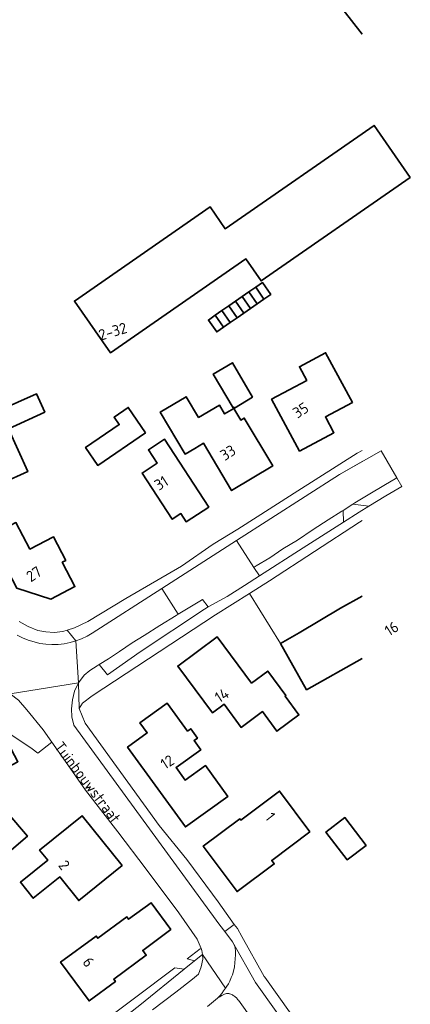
# Model space of a CAD drawing. Header units: metres. Extents: x 244832 to 245816, y 594581 to 595225.
# Tile 25 of 34: x 245745 to 245809, y 594746 to 594908. Entities that reach past the tile are written whole.
import ezdxf
from ezdxf.enums import TextEntityAlignment as Align

# ---------------------------------------------------------------- set-up
doc = ezdxf.new("R2010")
doc.units = ezdxf.units.M
for name, color, linetype, lineweight in [('B-XX-GR-GROENVOORZIENING-GV', 80, 'Continuous', 18), ('B-XX-OG-BEBOUWING-GV', 7, 'Continuous', 35), ('B-XX-OG-BEBOUWING-T18', 10, 'Continuous', 18), ('B-XX-OG-TERREIN_ERF-GV', 7, 'Continuous', 18), ('B-XX-OG-TOPOGRAFIE-T18', 10, 'Continuous', 18), ('B-XX-VH-VERHARDING_OPEN-GV', 252, 'Continuous', 18)]:
    doc.layers.add(name, color=color, linetype=linetype, lineweight=lineweight)
doc.styles.add('NLCS-ISO-M-T18', font='NLCS-ISO.ttf', dxfattribs={"height": 1.8})

msp = doc.modelspace()

# ---------------------------------------------------------------- linework, layer by layer
at = {"layer": 'B-XX-GR-GROENVOORZIENING-GV', "color": 252}
for points in [[(245802.24, 594828.16), (245799.6, 594828.52), (245798.03, 594827.49), (245798.06, 594825.53), (245800.67, 594827.19)], [(245775.11, 594811.2), (245775.75, 594811.56), (245774.79, 594812.78), (245774.35, 594812.51), (245770.78, 594810.36), (245770.48, 594810.18), (245767.77, 594808.48), (245765.21, 594806.86), (245763.2, 594805.66), (245761.12, 594804.23), (245759.31, 594803.03), (245757.75, 594802.07), (245759.13, 594800.35), (245764.55, 594804.16)], [(245741.7, 594797.75), (245741.31, 594797.82), (245740.61, 594794.95), (245742.69, 594790.86), (245746.7, 594788.18), (245747.64, 594787.46), (245749.97, 594789.25), (245748.52, 594791.31), (245745.81, 594794.6), (245744.47, 594796.19), (245743.09, 594797.24)], [(245771.8, 594751.85), (245770.24, 594752.05), (245750.27, 594737.04), (245751.36, 594735.65), (245754.43, 594738.04), (245764.49, 594745.92)]]:
    msp.add_lwpolyline(points, close=True, dxfattribs=at)
at = {"layer": 'B-XX-OG-BEBOUWING-GV', "color": 252}
for points in [[(245801.15, 594923.52), (245795.38, 594930.94), (245791.8, 594928.15), (245771.11, 594954.76), (245762.73, 594948.25), (245783.38, 594921.69), (245786.87, 594924.4), (245801.15, 594906.04)], [(245801.15, 594813.37), (245797.56, 594811.35), (245790.77, 594807.29), (245787.68, 594805.54), (245791.98, 594797.91), (245801.15, 594803.07)]]:
    msp.add_lwpolyline(points, dxfattribs=at)
for points in [[(245809.08, 594882.39), (245803.12, 594890.97), (245778.57, 594873.94), (245776.07, 594877.53), (245753.69, 594861.99), (245759.62, 594853.47), (245781.95, 594868.96), (245784.48, 594865.32)], [(245786.06, 594863.08), (245784.69, 594865.05), (245783.58, 594864.28), (245784.94, 594862.31)], [(245783.83, 594861.54), (245782.46, 594863.51), (245781.35, 594862.74), (245782.72, 594860.77)], [(245784.94, 594862.31), (245783.58, 594864.28), (245782.46, 594863.51), (245783.83, 594861.54)], [(245781.61, 594859.99), (245780.24, 594861.97), (245779.13, 594861.2), (245780.5, 594859.22)], [(245782.72, 594860.77), (245781.35, 594862.74), (245780.24, 594861.97), (245781.61, 594859.99)], [(245778.27, 594857.68), (245776.9, 594859.66), (245775.79, 594858.88), (245777.16, 594856.91)], [(245779.38, 594858.45), (245778.02, 594860.43), (245776.9, 594859.66), (245778.27, 594857.68)], [(245780.5, 594859.22), (245779.13, 594861.2), (245778.02, 594860.43), (245779.38, 594858.45)], [(245799.53, 594845.29), (245795.11, 594853.49), (245790.8, 594851.17), (245792.01, 594848.93), (245786.21, 594845.81), (245790.82, 594837.26), (245796.48, 594840.3), (245795.08, 594842.89)], [(245783.08, 594846.14), (245779.73, 594851.82), (245776.57, 594849.96), (245779.84, 594844.4), (245780.01, 594844.5), (245780.08, 594844.37)], [(245748.79, 594843.66), (245747.4, 594846.73), (245741.2, 594843.95), (245740.65, 594845.16), (245737.41, 594843.7), (245737.57, 594843.34), (245732.79, 594841.19), (245736.31, 594833.39), (245740.43, 594835.24), (245741.87, 594832.05), (245745.97, 594833.89), (245742.79, 594840.96)], [(245774.16, 594842.79), (245772.1, 594846.24), (245767.83, 594843.69), (245771.96, 594836.77), (245773.55, 594837.72), (245774.95, 594838.55), (245779.59, 594830.76), (245786.4, 594834.81), (245781.68, 594842.71), (245781.14, 594842.39), (245779.99, 594844.31), (245778.46, 594843.39), (245777.59, 594844.84)], [(245765.42, 594840.3), (245762.57, 594844.46), (245760.23, 594842.86), (245761.07, 594841.63), (245755.53, 594837.84), (245757.53, 594834.91)], [(245775.84, 594828.04), (245768.54, 594839.21), (245765.88, 594837.47), (245767.32, 594835.27), (245764.83, 594833.65), (245769.82, 594826.03), (245771.24, 594826.96), (245772.12, 594825.62)], [(245746.31, 594821.11), (245744.02, 594825.49), (245740.67, 594823.75), (245743.06, 594819.17), (245742.1, 594818.67), (245744.19, 594814.66), (245749.81, 594812.87), (245753.76, 594814.93), (245751.67, 594818.94), (245752.26, 594819.24), (245750.22, 594823.15)], [(245782.88, 594799), (245777.23, 594806.62), (245770.73, 594801.81), (245776.43, 594794.11), (245778.36, 594795.53), (245781.18, 594791.7), (245784.69, 594794.3), (245787.08, 594791.08), (245790.72, 594793.77), (245788.43, 594796.86), (245788.57, 594796.97), (245785.58, 594801)], [(245772.31, 594791.07), (245768.97, 594795.69), (245764.49, 594792.45), (245765.68, 594790.81), (245762.44, 594788.47), (245771.98, 594775.29), (245778.96, 594780.33), (245775.29, 594785.41), (245771.97, 594783.01), (245770.46, 594785.09), (245774.53, 594788.03), (245773.43, 594789.54), (245773.98, 594789.94), (245772.87, 594791.48)], [(245741.1, 594789.75), (245739.29, 594793.15), (245736.02, 594791.42), (245735.54, 594792.33), (245732.26, 594790.59), (245734.15, 594787.04), (245733.15, 594786.51), (245735.39, 594782.31), (245732.27, 594780.65), (245737.94, 594766.95), (245745.93, 594773.78), (245742.69, 594777.57), (245738.48, 594773.96), (245735.71, 594779.18), (245736.76, 594779.73), (245739.2, 594781.03), (245738.81, 594781.75), (245741.22, 594783.03), (245740.66, 594784.08), (245744.36, 594786.04), (245742.11, 594790.29)], [(245792.53, 594774.48), (245787.52, 594781.2), (245781.12, 594776.43), (245780.98, 594776.62), (245774.93, 594772.11), (245780.51, 594764.63), (245786.65, 594769.2), (245786.22, 594769.77)], [(245761.55, 594768.94), (245754.94, 594777.13), (245747.93, 594771.47), (245749.28, 594769.8), (245744.76, 594766.16), (245746.88, 594763.53), (245751.25, 594767.05), (245754.39, 594763.16)], [(245801.78, 594772.24), (245798.29, 594776.82), (245795.17, 594774.44), (245798.66, 594769.87)], [(245769.6, 594758.36), (245766.33, 594762.8), (245762.62, 594760.06), (245762.32, 594760.46), (245757.54, 594756.94), (245757.27, 594757.3), (245751.4, 594752.97), (245756.1, 594746.6), (245760.44, 594749.81), (245760.18, 594750.18), (245765.52, 594754.13), (245764.94, 594754.92)]]:
    msp.add_lwpolyline(points, close=True, dxfattribs=at)
at = {"layer": 'B-XX-OG-TERREIN_ERF-GV', "color": 252}
for points in [[(245801.15, 594906.04), (245786.87, 594924.4), (245783.38, 594921.69), (245762.73, 594948.25), (245771.11, 594954.76), (245791.8, 594928.15), (245795.38, 594930.94), (245801.15, 594923.52)], [(245744.55, 594809.14), (245746.06, 594808.32), (245747.62, 594807.69), (245748.94, 594807.44), (245750.32, 594807.36), (245751.79, 594807.5), (245752.51, 594807.73), (245753.69, 594808.1), (245755.9, 594809.17), (245762.15, 594812.96), (245771.32, 594818.3), (245776.59, 594821.9), (245780.62, 594824.41), (245783.85, 594826.45), (245790.51, 594830.72), (245800.34, 594836.93), (245801.15, 594837.39)], [(245801.15, 594803.07), (245791.98, 594797.91), (245787.68, 594805.54), (245782.55, 594813.8), (245776.97, 594810.29), (245756.59, 594796.89), (245754.99, 594795.72), (245754.49, 594794.83), (245755.43, 594792.42), (245767.68, 594775.51), (245772.2, 594769.91), (245776.44, 594764.18), (245777.38, 594762.94), (245780.05, 594759.22), (245780.56, 594758.52), (245781.3, 594757.2), (245785, 594750.62), (245785.07, 594750.52), (245799.88, 594729.74), (245801.15, 594730.62)], [(245750.27, 594737.04), (245770.24, 594752.05), (245771.8, 594751.85), (245773.47, 594753.21), (245772.26, 594753.56), (245774.43, 594755.19), (245774.56, 594755.27), (245773.92, 594756.76), (245770.91, 594761.13), (245765.51, 594768.32), (245760.82, 594774.46), (245755.49, 594781.37), (245752.23, 594786.06), (245749.97, 594789.25), (245747.64, 594787.46), (245746.7, 594788.18), (245742.69, 594790.86)], [(245801.15, 594718.07), (245780.72, 594746.7), (245780.64, 594746.8), (245780.55, 594746.92), (245780.45, 594747.03), (245780.35, 594747.14), (245780.23, 594747.24), (245780.12, 594747.34), (245780, 594747.43), (245779.87, 594747.51), (245779.74, 594747.58), (245779.61, 594747.65), (245779.47, 594747.71), (245779.33, 594747.77), (245779.27, 594747.79), (245779.16, 594747.81), (245779, 594747.82), (245778.75, 594747.8), (245778.44, 594747.73), (245778, 594747.52), (245777.66, 594747.3), (245777.27, 594747.05), (245775.63, 594745.7)]]:
    msp.add_lwpolyline(points, dxfattribs=at)
for points in [[(245803.12, 594890.97), (245809.08, 594882.39), (245784.48, 594865.32), (245781.95, 594868.96), (245759.62, 594853.47), (245753.69, 594861.99), (245776.07, 594877.53), (245778.57, 594873.94)], [(245776.9, 594859.66), (245778.02, 594860.43), (245779.13, 594861.2), (245780.24, 594861.97), (245781.35, 594862.74), (245782.46, 594863.51), (245783.58, 594864.28), (245784.69, 594865.05), (245786.06, 594863.08), (245784.94, 594862.31), (245783.83, 594861.54), (245782.72, 594860.77), (245781.61, 594859.99), (245780.5, 594859.22), (245779.38, 594858.45), (245778.27, 594857.68), (245777.16, 594856.91), (245775.79, 594858.88)], [(245795.11, 594853.49), (245799.53, 594845.29), (245795.08, 594842.89), (245796.48, 594840.3), (245790.82, 594837.26), (245786.21, 594845.81), (245792.01, 594848.93), (245790.8, 594851.17)], [(245783.08, 594846.14), (245780.08, 594844.37), (245780.01, 594844.5), (245779.84, 594844.4), (245776.57, 594849.96), (245779.73, 594851.82)], [(245747.4, 594846.73), (245748.79, 594843.66), (245742.79, 594840.96), (245745.97, 594833.89), (245741.87, 594832.05), (245740.43, 594835.24), (245736.31, 594833.39), (245732.79, 594841.19), (245737.57, 594843.34), (245737.41, 594843.7), (245740.65, 594845.16), (245741.2, 594843.95)], [(245777.59, 594844.84), (245778.46, 594843.39), (245779.99, 594844.31), (245781.14, 594842.39), (245781.68, 594842.71), (245786.4, 594834.81), (245779.59, 594830.76), (245774.95, 594838.55), (245773.55, 594837.72), (245771.96, 594836.77), (245767.83, 594843.69), (245772.1, 594846.24), (245774.16, 594842.79)], [(245761.07, 594841.63), (245760.23, 594842.86), (245762.57, 594844.46), (245765.42, 594840.3), (245757.53, 594834.91), (245755.53, 594837.84)], [(245775.84, 594828.04), (245772.12, 594825.62), (245771.24, 594826.96), (245769.82, 594826.03), (245764.83, 594833.65), (245767.32, 594835.27), (245765.88, 594837.47), (245768.54, 594839.21)], [(245750.22, 594823.15), (245752.26, 594819.24), (245751.67, 594818.94), (245753.76, 594814.93), (245749.81, 594812.87), (245744.19, 594814.66), (245742.1, 594818.67), (245743.06, 594819.17), (245740.67, 594823.75), (245744.02, 594825.49), (245746.31, 594821.11)], [(245781.18, 594791.7), (245778.36, 594795.53), (245776.43, 594794.11), (245770.73, 594801.81), (245777.23, 594806.62), (245782.88, 594799), (245785.58, 594801), (245788.57, 594796.97), (245788.43, 594796.86), (245790.72, 594793.77), (245787.08, 594791.08), (245784.69, 594794.3)], [(245771.98, 594775.29), (245762.44, 594788.47), (245765.68, 594790.81), (245764.49, 594792.45), (245768.97, 594795.69), (245772.31, 594791.07), (245772.87, 594791.48), (245773.98, 594789.94), (245773.43, 594789.54), (245774.53, 594788.03), (245770.46, 594785.09), (245771.97, 594783.01), (245775.29, 594785.41), (245778.96, 594780.33)], [(245732.27, 594780.65), (245735.39, 594782.31), (245733.15, 594786.51), (245734.15, 594787.04), (245732.26, 594790.59), (245735.54, 594792.33), (245736.02, 594791.42), (245739.29, 594793.15), (245741.1, 594789.75), (245742.11, 594790.29), (245744.36, 594786.04), (245740.66, 594784.08), (245741.22, 594783.03), (245738.81, 594781.75), (245739.2, 594781.03), (245736.76, 594779.73), (245735.71, 594779.18), (245738.48, 594773.96), (245742.69, 594777.57), (245745.93, 594773.78), (245737.94, 594766.95)], [(245786.22, 594769.77), (245786.65, 594769.2), (245780.51, 594764.63), (245774.93, 594772.11), (245780.98, 594776.62), (245781.12, 594776.43), (245787.52, 594781.2), (245792.53, 594774.48)], [(245744.76, 594766.16), (245749.28, 594769.8), (245747.93, 594771.47), (245754.94, 594777.13), (245761.55, 594768.94), (245754.39, 594763.16), (245751.25, 594767.05), (245746.88, 594763.53)], [(245798.66, 594769.87), (245795.17, 594774.44), (245798.29, 594776.82), (245801.78, 594772.24)], [(245751.4, 594752.97), (245757.27, 594757.3), (245757.54, 594756.94), (245762.32, 594760.46), (245762.62, 594760.06), (245766.33, 594762.8), (245769.6, 594758.36), (245764.94, 594754.92), (245765.52, 594754.13), (245760.18, 594750.18), (245760.44, 594749.81), (245756.1, 594746.6)]]:
    msp.add_lwpolyline(points, close=True, dxfattribs=at)
at = {"layer": 'B-XX-VH-VERHARDING_OPEN-GV', "color": 252}
for points in [[(245801.15, 594837.39), (245800.34, 594836.93), (245790.51, 594830.72), (245783.85, 594826.45), (245780.62, 594824.41), (245776.59, 594821.9), (245771.32, 594818.3), (245762.15, 594812.96), (245755.9, 594809.17), (245753.69, 594808.1), (245752.51, 594807.73), (245753.93, 594805.96), (245754.86, 594806.32), (245755.77, 594806.75), (245756.63, 594807.26), (245768.09, 594814.61), (245780.43, 594822.53), (245797.42, 594833.43), (245801.15, 594835.55)], [(245801.15, 594827.49), (245800.67, 594827.19), (245798.06, 594825.53), (245791.39, 594821.3), (245784.2, 594816.69), (245781.73, 594815.11), (245778.86, 594813.31), (245775.75, 594811.56), (245775.11, 594811.2), (245764.55, 594804.16), (245759.13, 594800.35), (245757.75, 594802.07), (245757.42, 594801.88), (245756.21, 594801.1), (245755.27, 594800.3), (245754.33, 594799.04), (245754.49, 594794.83), (245754.99, 594795.72), (245756.59, 594796.89), (245776.97, 594810.29), (245782.55, 594813.8), (245785.86, 594815.88), (245800.69, 594825.53), (245801.15, 594825.81)], [(245801.15, 594825.81), (245800.69, 594825.53), (245785.86, 594815.88), (245782.55, 594813.8), (245787.68, 594805.54), (245790.77, 594807.29), (245797.56, 594811.35), (245801.15, 594813.37)], [(245744.25, 594806.94), (245745.14, 594806.48), (245746.06, 594806.09), (245747.02, 594805.79), (245747.99, 594805.56), (245748.98, 594805.42), (245749.98, 594805.36), (245750.98, 594805.39), (245751.98, 594805.5), (245752.96, 594805.69), (245753.93, 594805.96), (245752.51, 594807.73), (245751.79, 594807.5), (245750.32, 594807.36), (245748.94, 594807.44), (245747.62, 594807.69), (245746.06, 594808.32), (245744.55, 594809.14)], [(245743.09, 594797.24), (245754.33, 594799.04), (245753.93, 594805.96), (245752.96, 594805.69), (245751.98, 594805.5), (245750.98, 594805.39), (245749.98, 594805.36), (245748.98, 594805.42), (245747.99, 594805.56), (245747.02, 594805.79), (245746.06, 594806.09), (245745.14, 594806.48), (245744.25, 594806.94)], [(245744.47, 594796.19), (245745.81, 594794.6), (245748.52, 594791.31), (245749.97, 594789.25), (245752.23, 594786.06), (245755.49, 594781.37), (245760.82, 594774.46), (245765.51, 594768.32), (245770.91, 594761.13), (245773.92, 594756.76), (245774.56, 594755.27), (245774.72, 594754.9), (245774.79, 594754.28), (245778.59, 594748.68), (245778.82, 594749.02), (245779.07, 594749.42), (245779.34, 594749.87), (245779.56, 594750.45), (245779.73, 594750.93), (245779.91, 594751.51), (245780.06, 594752.2), (245780.15, 594752.88), (245780.2, 594753.54), (245780.23, 594754.2), (245780.25, 594754.91), (245780.13, 594755.59), (245779.76, 594756.34), (245778.48, 594758.05), (245777.69, 594759.1), (245776.02, 594761.33), (245753.6, 594792.06), (245753.27, 594793.43), (245753.22, 594794.74), (245753.37, 594796.26), (245753.67, 594797.67), (245754.33, 594799.04), (245743.09, 594797.24)], [(245801.15, 594727.98), (245799.88, 594729.74), (245785.07, 594750.52), (245785, 594750.62), (245781.3, 594757.2), (245780.56, 594758.52), (245780.05, 594759.22), (245778.48, 594758.05), (245779.76, 594756.34), (245783.57, 594749.62), (245801.15, 594724.98)], [(245801.15, 594724.98), (245783.57, 594749.62), (245779.76, 594756.34), (245780.13, 594755.59), (245780.25, 594754.91), (245780.23, 594754.2), (245780.2, 594753.54), (245780.15, 594752.88), (245780.06, 594752.2), (245779.91, 594751.51), (245779.73, 594750.93), (245779.56, 594750.45), (245779.34, 594749.87), (245779.07, 594749.42), (245778.82, 594749.02), (245778.59, 594748.68), (245778.29, 594748.24), (245777.98, 594747.82), (245777.65, 594747.45), (245777.27, 594747.05), (245777.66, 594747.3), (245778, 594747.52), (245778.44, 594747.73), (245778.75, 594747.8), (245779, 594747.82), (245779.16, 594747.81), (245779.27, 594747.79), (245779.33, 594747.77), (245779.47, 594747.71), (245779.61, 594747.65), (245779.74, 594747.58), (245779.87, 594747.51), (245780, 594747.43), (245780.12, 594747.34), (245780.23, 594747.24), (245780.35, 594747.14), (245780.45, 594747.03), (245780.55, 594746.92), (245780.64, 594746.8), (245780.72, 594746.7), (245801.15, 594718.07)], [(245766.57, 594745.15), (245770.43, 594748.07), (245773.13, 594750.21), (245774.13, 594751.04), (245774.57, 594752.2), (245774.88, 594753.46), (245774.79, 594754.28), (245773.47, 594753.21), (245771.8, 594751.85), (245764.49, 594745.92)], [(245775.63, 594745.7), (245777.27, 594747.05), (245777.65, 594747.45), (245777.98, 594747.82), (245778.29, 594748.24), (245778.59, 594748.68), (245774.79, 594754.28), (245774.88, 594753.46), (245774.57, 594752.2), (245774.13, 594751.04), (245773.13, 594750.21), (245770.43, 594748.07), (245766.57, 594745.15)]]:
    msp.add_lwpolyline(points, dxfattribs=at)
for points in [[(245797.81, 594827.35), (245798.03, 594827.49), (245799.6, 594828.52), (245799.96, 594828.76), (245802.42, 594830.2), (245804.73, 594831.62), (245806.84, 594832.86), (245804.27, 594837.33), (245797.42, 594833.43), (245780.43, 594822.53), (245783.3, 594818.09), (245783.33, 594818.1), (245783.66, 594818.32), (245785.89, 594819.69), (245788.06, 594821.13), (245790.48, 594822.59), (245793.08, 594824.31), (245795.54, 594825.93)], [(245806.84, 594832.86), (245804.73, 594831.62), (245802.42, 594830.2), (245799.96, 594828.76), (245799.6, 594828.52), (245802.24, 594828.16), (245805.07, 594829.9), (245807.66, 594831.43)], [(245791.39, 594821.3), (245798.06, 594825.53), (245798.03, 594827.49), (245797.81, 594827.35), (245795.54, 594825.93), (245793.08, 594824.31), (245790.48, 594822.59), (245788.06, 594821.13), (245785.89, 594819.69), (245783.66, 594818.32), (245783.33, 594818.1), (245783.3, 594818.09), (245784.2, 594816.69)], [(245781.73, 594815.11), (245784.2, 594816.69), (245783.3, 594818.09), (245780.43, 594822.53), (245768.09, 594814.61), (245770.78, 594810.36), (245774.35, 594812.51), (245774.79, 594812.78), (245775.75, 594811.56), (245778.86, 594813.31)], [(245765.21, 594806.86), (245767.77, 594808.48), (245770.48, 594810.18), (245770.78, 594810.36), (245768.09, 594814.61), (245756.63, 594807.26), (245755.77, 594806.75), (245754.86, 594806.32), (245753.93, 594805.96), (245754.33, 594799.04), (245755.27, 594800.3), (245756.21, 594801.1), (245757.42, 594801.88), (245757.75, 594802.07), (245759.31, 594803.03), (245761.12, 594804.23), (245763.2, 594805.66)], [(245767.68, 594775.51), (245755.43, 594792.42), (245754.49, 594794.83), (245754.33, 594799.04), (245753.67, 594797.67), (245753.37, 594796.26), (245753.22, 594794.74), (245753.27, 594793.43), (245753.6, 594792.06), (245776.02, 594761.33), (245777.69, 594759.1), (245778.48, 594758.05), (245780.05, 594759.22), (245777.38, 594762.94), (245776.44, 594764.18), (245772.2, 594769.91)], [(245774.72, 594754.9), (245774.56, 594755.27), (245774.43, 594755.19), (245772.26, 594753.56), (245773.47, 594753.21), (245774.79, 594754.28)]]:
    msp.add_lwpolyline(points, close=True, dxfattribs=at)

# ---------------------------------------------------------------- texts
at = {"layer": 'B-XX-OG-BEBOUWING-T18', "color": 252, "style": 'NLCS-ISO-M-T18'}
for s, rotation, p in [('2-32', 16.5, (245760, 594857)), ('35', 32.6, (245791, 594844)), ('33', 32.6, (245779, 594837)), ('31', 32.6, (245768, 594832)), ('27', 32.6, (245747, 594817)), ('16', 32.6, (245806, 594808)), ('14', 32.6, (245778, 594797)), ('12', 32.6, (245769, 594786)), ('1', 307.9, (245786, 594777)), ('2', 307.7, (245752, 594769)), ('6', 307.7, (245756, 594753))]:
    msp.add_text(s, height=1.8, rotation=rotation, dxfattribs=at).set_placement(p, align=Align.MIDDLE_CENTER)
at = {"layer": 'B-XX-OG-TOPOGRAFIE-T18', "color": 252, "style": 'NLCS-ISO-M-T18'}
msp.add_text('Tuinbouwstraat', height=1.8, rotation=307.4, dxfattribs=at).set_placement((245755.85, 594782.66), align=Align.MIDDLE_CENTER)

doc.saveas('drawing.dxf')
